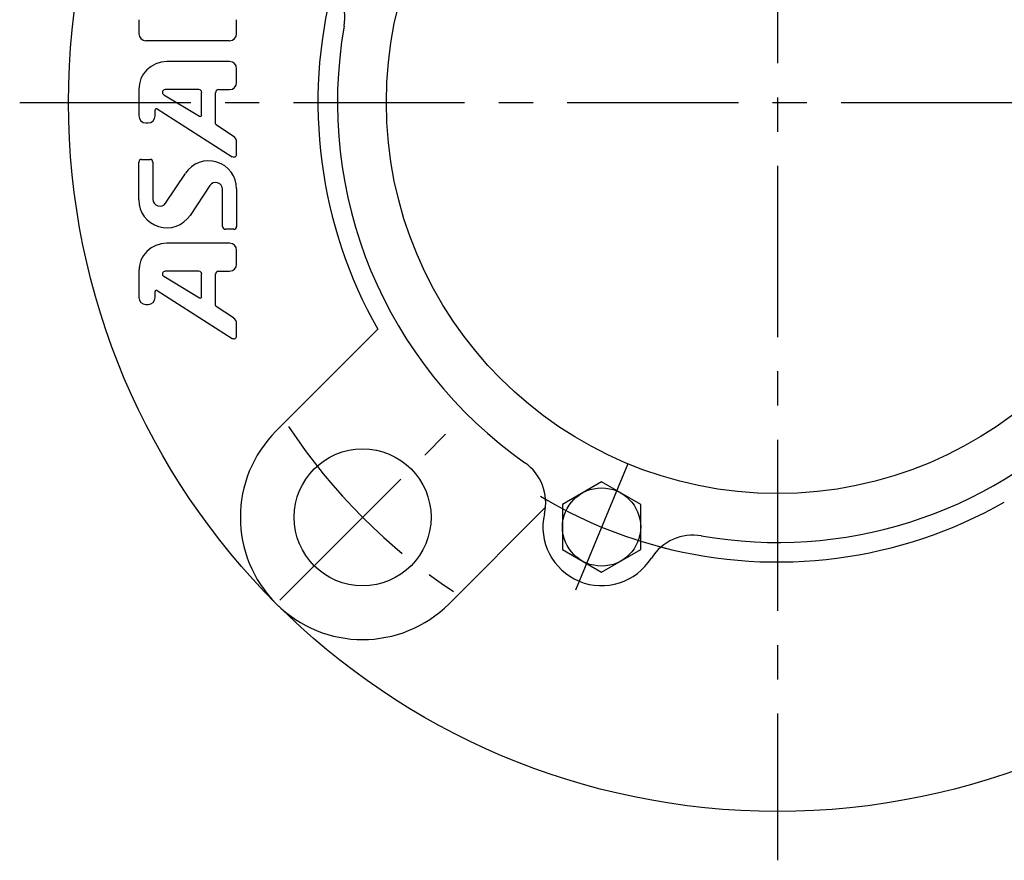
# Model space of a CAD drawing. Extents: x -78 to 174, y -78 to 174.
# Tile 1 of 7: x -78 to 23, y -78 to 8. Entities that reach past the tile are written whole.
import ezdxf

# ---------------------------------------------------------------- set-up
doc = ezdxf.new("R2010")
doc.units = 0
doc.header["$LTSCALE"] = 14
doc.linetypes.add('CENTER', pattern=[2, 1.25, -0.25, 0.25, -0.25])
doc.layers.get('0').update_dxf_attribs({"linetype": 'CONTINUOUS'})
doc.layers.add('1', color=3, linetype='CONTINUOUS')
doc.layers.add('CENTER', color=1, linetype='CENTER')

msp = doc.modelspace()

# ---------------------------------------------------------------- linework, layer by layer
for p, q in [((-51.27, -33.59), (-40.88, -23.2)), ((-17.99, -38.8), (-21.99, -41.11)), ((-13.99, -41.11), (-17.99, -38.8)), ((-21.99, -41.11), (-21.99, -45.73)), ((-13.99, -45.73), (-13.99, -41.11)), ((-33.59, -51.27), (-23.72, -41.4)), ((-21.99, -45.73), (-17.99, -48.04)), ((-17.99, -48.04), (-13.99, -45.73))]:
    msp.add_line(p, q)
for centre, radius in [((0, 0), 72.5), ((0, 0), 40), ((-42.43, -42.43), 7), ((-17.99, -43.42), 4)]:
    msp.add_circle(centre, radius)
for centre, radius, start, end in [((-49.25, 8.65), 5, 350.0333, 58.037), ((0, 0), 47, 165.3042, 209.5761), ((0, 0), 45, 170.0333, 234.9667), ((0, 0), 45, 260.0333, 9.9667), ((-42.43, -42.43), 12.5, 135, 315), ((-28.7, -40.94), 5, 346.963, 54.9667), ((0, 0), 47, 255.3042, 299.5761), ((-17.99, -43.42), 6, 166.963, 328.037), ((-8.65, -49.25), 5, 80.0333, 148.037)]:
    msp.add_arc(centre, radius, start, end)
at = {"layer": '1'}
for p, q in [((-65.32, 8.45), (-65.32, 7.02)), ((-55.32, 7.02), (-55.32, 8.45)), ((-64.6, 6.31), (-56.03, 6.31)), ((-56.03, 4.16), (-62.46, 4.16)), ((-55.32, 2.02), (-55.32, 3.45)), ((-65.32, 1.31), (-65.32, -1.39)), ((-59.17, 1.31), (-62.62, 1.31)), ((-58.89, -1.3), (-58.89, 1.02)), ((-57.46, -2.19), (-57.46, 1.02)), ((-57.17, 1.31), (-56.03, 1.31)), ((-62.77, 0.78), (-59.11, -1.42)), ((-63.66, -1.39), (-63.66, -0.79)), ((-63.44, -0.67), (-55.76, -5.56)), ((-64.6, -2.11), (-64.37, -2.11)), ((-55.64, -3.48), (-57.4, -2.31)), ((-55.32, -5.31), (-55.32, -4.07)), ((-65.03, -5.84), (-64.17, -5.84)), ((-65.32, -9.97), (-65.32, -6.12)), ((-63.89, -6.12), (-63.89, -9.9)), ((-62.58, -10.3), (-60.55, -7.26)), ((-58.05, -8.51), (-60.08, -11.56)), ((-56.75, -12.69), (-56.75, -8.91)), ((-55.32, -8.84), (-55.32, -12.69)), ((-55.6, -12.98), (-56.46, -12.98)), ((-56.03, -14.41), (-62.46, -14.41)), ((-55.32, -16.55), (-55.32, -15.12)), ((-65.32, -17.26), (-65.32, -19.96)), ((-62.77, -17.79), (-59.11, -19.99)), ((-59.17, -17.26), (-62.62, -17.26)), ((-58.89, -19.87), (-58.89, -17.55)), ((-57.46, -20.76), (-57.46, -17.55)), ((-57.17, -17.26), (-56.03, -17.26)), ((-63.66, -19.96), (-63.66, -19.36)), ((-63.44, -19.24), (-55.76, -24.13)), ((-64.61, -20.68), (-64.38, -20.68)), ((-55.63, -22.05), (-57.39, -20.88)), ((-55.32, -23.89), (-55.32, -22.65))]:
    msp.add_line(p, q, dxfattribs=at)
for centre, radius, start, end in [((-64.6, 7.02), 0.714, 180, 270), ((-56.03, 7.02), 0.714, 270, 0), ((-62.46, 1.31), 2.86, 90, 180), ((-56.03, 3.45), 0.714, 0, 90), ((-56.03, 2.02), 0.714, 270, 0), ((-62.62, 1.02), 0.286, 90, 239.0362), ((-59.17, 1.02), 0.286, 0, 90), ((-57.17, 1.02), 0.286, 90, 180), ((-63.52, -0.79), 0.143, 57.5288, 180), ((-64.6, -1.39), 0.714, 180, 270), ((-64.37, -1.39), 0.714, 270, 0), ((-59.03, -1.3), 0.143, 239.0362, 0), ((-57.32, -2.19), 0.143, 180, 236.3099), ((-56.03, -4.07), 0.714, 0, 56.3099), ((-65.03, -6.12), 0.286, 90, 180), ((-64.17, -6.12), 0.286, 0, 90), ((-58.17, -8.84), 2.86, 0, 146.3099), ((-55.6, -5.31), 0.286, 237.5288, 0), ((-57.46, -8.91), 0.714, 0, 146.3099), ((-62.46, -9.97), 2.86, 180, 326.3099), ((-63.17, -9.9), 0.714, 180, 326.3099), ((-56.46, -12.69), 0.286, 180, 270), ((-55.6, -12.69), 0.286, 270, 0), ((-62.46, -17.26), 2.86, 90, 180), ((-56.03, -15.12), 0.714, 0, 90), ((-56.03, -16.55), 0.714, 270, 0), ((-62.62, -17.55), 0.286, 90, 239.0362), ((-59.17, -17.55), 0.286, 0, 90), ((-57.17, -17.55), 0.286, 90, 180), ((-64.6, -19.96), 0.714, 180, 270), ((-64.37, -19.96), 0.714, 270, 0), ((-63.52, -19.36), 0.143, 57.5288, 180), ((-59.03, -19.87), 0.143, 239.0362, 0), ((-57.32, -20.76), 0.143, 180, 236.3099), ((-56.03, -22.65), 0.714, 0, 56.3099), ((-55.6, -23.89), 0.286, 237.5288, 0)]:
    msp.add_arc(centre, radius, start, end, dxfattribs=at)
at = {"layer": 'CENTER'}
for p, q in [((0, 77.5), (0, -77.5)), ((-77.5, 0), (77.5, 0)), ((-50.91, -50.91), (-33.94, -33.94)), ((-15.31, -36.96), (-20.66, -49.89))]:
    msp.add_line(p, q, dxfattribs=at)
for radius, start, end in [(60, 213.5217, 236.4783), (47, 238.9587, 256.0413)]:
    msp.add_arc((0, 0), radius, start, end, dxfattribs=at)

doc.saveas('drawing.dxf')
